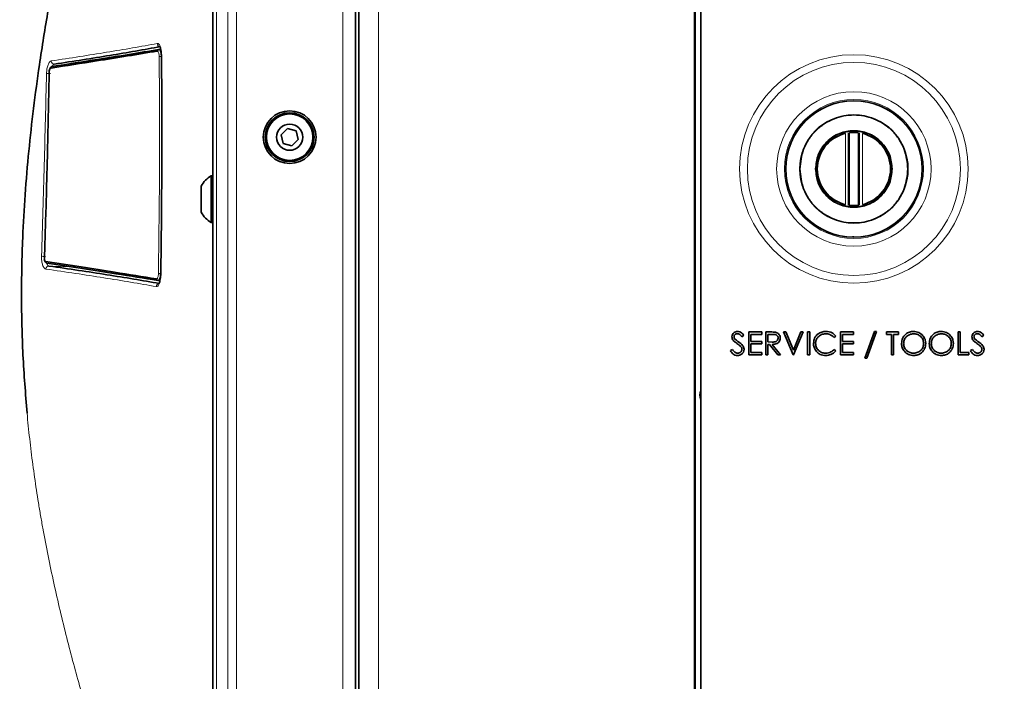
# Model space of a CAD drawing. Header units: millimetres. Extents: x 0 to 1118, y 0 to 864.
# Tile 230 of 256: x 675 to 714, y 465 to 492. Entities that reach past the tile are written whole.
import ezdxf

# ---------------------------------------------------------------- set-up
doc = ezdxf.new("R2010")
doc.units = ezdxf.units.MM
doc.layers.add('ALPHAREV', color=7, linetype='Continuous', lineweight=25)
doc.styles.add('SLDTEXTSTYLE0', font='TXT', dxfattribs={"width": 0.605})
doc.dimstyles.new('SLDDIMSTYLE1', dxfattribs={"dimtxt": 3.175, "dimasz": 4.572, "dimexe": 0, "dimexo": 0.0625, "dimgap": 0.79375, "dimtad": 0, "dimtih": 1, "dimtoh": 1, "dimdec": 1, "dimlfac": 4, "dimrnd": 1e-09, "dimzin": 4, "dimdsep": 46, "dimtxsty": 'SLDTEXTSTYLE0', "dimsah": 1, "dimcen": 0.09, "dimadec": 0, "dimazin": 1, "dimtfac": 1, "dimtofl": 0, "dimtmove": 0, "dimatfit": 3, "dimfxl": 1, "dimfrac": 2, "dimtolj": 1, "dimtzin": 12, "dimarcsym": 0})
doc.dimstyles.new('SLDDIMSTYLE3', dxfattribs={"dimtxt": 3.175, "dimasz": 4.572, "dimexe": 0, "dimexo": 0.0625, "dimgap": 0.79375, "dimtad": 0, "dimtih": 1, "dimtoh": 1, "dimdec": 0, "dimlfac": 4, "dimrnd": 1e-09, "dimzin": 12, "dimdsep": 46, "dimtxsty": 'SLDTEXTSTYLE0', "dimsah": 1, "dimcen": 0.09, "dimadec": 0, "dimazin": 3, "dimtfac": 1, "dimtofl": 0, "dimtmove": 0, "dimatfit": 3, "dimfxl": 1, "dimfrac": 2, "dimtolj": 1, "dimtzin": 12, "dimarcsym": 0})

# ---------------------------------------------------------------- blocks, each defined once
blk = doc.blocks.new('_D_14')
at = {"layer": 'ALPHAREV'}
for p, q in [((785.905, 483.074), (785.905, 401.703)), ((689.839, 418.163), (689.839, 401.703)), ((737.266, 408.176), (736.174, 408.176)), ((736.174, 408.176), (736.174, 403.303)), ((745.754, 408.176), (746.846, 408.176)), ((746.846, 408.176), (746.846, 403.303)), ((689.839, 403.303), (721.886, 403.303)), ((736.174, 403.303), (737.266, 403.303)), ((746.846, 403.303), (745.754, 403.303)), ((785.905, 403.303), (753.858, 403.303))]:
    blk.add_line(p, q, dxfattribs=at)
for points in [[(689.839, 403.303), (694.411, 402.541), (694.411, 404.065)], [(785.905, 403.303), (781.333, 404.065), (781.333, 402.541)]]:
    blk.add_solid(points, dxfattribs=at)
at = {"layer": 'ALPHAREV', "char_height": 3.175, "attachment_point": 1, "style": 'SLDTEXTSTYLE0'}
for s, insert in [('384', (727.807, 407.396)), ('15.1', (737.266, 407.396)), ('FOOT TO COG', (722.612, 401.796))]:
    blk.add_mtext(s, dxfattribs=dict(at, insert=insert))
blk = doc.blocks.new('_D_16')
at = {"color": 7, "linetype": 'Continuous', "lineweight": 0}
for p, q in [((608.499, 518.325), (607.407, 518.325)), ((607.407, 518.325), (607.407, 513.452)), ((614.562, 518.325), (615.654, 518.325)), ((615.654, 518.325), (615.654, 513.452)), ((594.676, 515.888), (591.501, 515.888)), ((591.501, 515.888), (591.501, 475.751)), ((607.407, 513.452), (608.499, 513.452)), ((615.654, 513.452), (614.562, 513.452)), ((602.285, 475.751), (589.901, 475.751)), ((591.501, 437.501), (591.501, 475.751)), ((685.726, 437.501), (589.901, 437.501))]:
    blk.add_line(p, q, dxfattribs=at)
at = {"color": 7, "linetype": 'Continuous', "lineweight": 18}
for points in [[(591.501, 475.751), (590.739, 471.179), (592.263, 471.179)], [(591.501, 437.501), (592.263, 442.073), (590.739, 442.073)]]:
    blk.add_solid(points, dxfattribs=at)
at = {"color": 7, "linetype": 'Continuous', "lineweight": 18, "char_height": 3.175, "attachment_point": 1, "style": 'SLDTEXTSTYLE0'}
for s, insert in [('153.0', (595.402, 517.545)), ('6.0', (608.499, 517.545))]:
    blk.add_mtext(s, dxfattribs=dict(at, insert=insert))

msp = doc.modelspace()

# ---------------------------------------------------------------- linework, layer by layer
at = {"color": 7, "linetype": 'Continuous', "lineweight": 35}
for p, q in [((688.3512, 525.14), (688.3512, 446.3628)), ((682.4637, 446.8764), (682.4637, 524.6264)), ((688.2137, 446.8764), (688.2137, 524.6264)), ((701.8912, 520.413), (701.8912, 450.7755)), ((702.1362, 520.163), (702.1362, 451.0255)), ((680.2818, 490.4094), (680.3694, 490.4178)), ((685.4796, 487.2267), (685.2195, 486.9766)), ((685.8263, 487.1265), (685.4796, 487.2267)), ((685.9128, 486.7762), (685.8263, 487.1265)), ((685.2195, 486.9766), (685.3061, 486.6263)), ((685.6527, 486.5261), (685.9128, 486.7762)), ((708.0971, 484.1352), (708.0971, 487.0533)), ((708.1154, 487.0559), (708.1154, 484.1326)), ((708.5119, 484.1326), (708.5119, 487.0559)), ((708.5303, 487.0533), (708.5303, 484.1352)), ((685.3061, 486.6263), (685.6527, 486.5261)), ((682.4637, 485.3139), (682.3987, 485.3139)), ((682.3987, 485.3139), (682.3987, 485.2648)), ((682.3987, 485.2648), (682.3987, 483.4389)), ((681.9937, 484.9042), (681.9937, 483.8487)), ((682.3987, 483.4389), (682.4637, 483.4389)), ((708.2625, 482.8572), (708.3137, 482.8567)), ((676.8098, 481.649), (676.8098, 481.649)), ((680.3339, 481.0884), (680.2462, 481.0968)), ((703.8717, 478.8873), (703.7965, 478.8303)), ((704.0735, 479.0203), (704.5959, 479.0203)), ((704.0735, 478.0942), (704.0735, 479.0203)), ((704.1566, 478.9253), (704.1566, 478.6404)), ((704.5959, 478.9253), (704.1566, 478.9253)), ((704.5959, 479.0203), (704.5959, 478.9253)), ((704.7621, 479.0203), (704.9474, 479.0203)), ((704.7621, 478.0942), (704.7621, 479.0203)), ((704.8452, 478.9253), (704.8452, 478.6166)), ((705.0188, 478.9253), (704.8452, 478.9253)), ((705.4744, 479.0203), (705.5635, 479.0203)), ((705.8662, 478.0942), (705.4744, 479.0203)), ((705.5635, 479.0203), (705.8722, 478.2905)), ((705.8722, 478.2905), (706.1808, 479.0203)), ((706.2699, 479.0203), (705.8781, 478.0942)), ((706.1808, 479.0203), (706.2699, 479.0203)), ((706.448, 479.0203), (706.5311, 479.0203)), ((706.448, 478.0942), (706.448, 479.0203)), ((706.5311, 479.0203), (706.5311, 478.0942)), ((707.5877, 478.8504), (707.515, 478.7947)), ((707.7777, 479.0203), (708.3, 479.0203)), ((707.7777, 478.0942), (707.7777, 479.0203)), ((707.8608, 478.9253), (707.8608, 478.6404)), ((708.3, 478.9253), (707.8608, 478.9253)), ((708.3, 479.0203), (708.3, 478.9253)), ((708.7512, 477.9637), (709.1385, 479.044)), ((709.2261, 479.044), (708.8388, 477.9637)), ((709.1385, 479.044), (709.2261, 479.044)), ((709.6297, 479.0203), (710.1165, 479.0203)), ((709.6297, 478.9253), (709.6297, 479.0203)), ((709.8316, 478.9253), (709.6297, 478.9253)), ((709.8316, 478.0942), (709.8316, 478.9253)), ((709.9147, 478.9253), (709.9147, 478.0942)), ((710.1165, 478.9253), (709.9147, 478.9253)), ((710.1165, 479.0203), (710.1165, 478.9253)), ((712.5147, 479.0203), (712.5978, 479.0203)), ((712.5147, 478.0942), (712.5147, 479.0203)), ((712.5978, 479.0203), (712.5978, 478.1892)), ((713.5476, 478.8873), (713.4725, 478.8303)), ((704.1566, 478.6404), (704.5959, 478.6404)), ((704.1566, 478.5454), (704.1566, 478.1892)), ((704.5959, 478.5454), (704.1566, 478.5454)), ((704.5959, 478.6404), (704.5959, 478.5454)), ((704.8452, 478.6166), (705.0147, 478.6153)), ((704.8452, 478.5216), (704.8452, 478.0942)), ((704.9127, 478.5216), (704.8452, 478.5216)), ((705.2529, 478.0942), (704.9127, 478.5216)), ((705.0155, 478.5216), (705.3557, 478.0942)), ((707.8608, 478.6404), (708.3, 478.6404)), ((707.8608, 478.5454), (707.8608, 478.1892)), ((708.3, 478.5454), (707.8608, 478.5454)), ((708.3, 478.6404), (708.3, 478.5454)), ((703.3374, 478.2729), (703.4157, 478.3198)), ((704.5959, 478.0942), (704.0735, 478.0942)), ((704.1566, 478.1892), (704.5959, 478.1892)), ((704.5959, 478.1892), (704.5959, 478.0942)), ((704.8452, 478.0942), (704.7621, 478.0942)), ((705.3557, 478.0942), (705.2529, 478.0942)), ((705.8781, 478.0942), (705.8662, 478.0942)), ((706.5311, 478.0942), (706.448, 478.0942)), ((707.515, 478.3198), (707.5877, 478.2647)), ((708.3, 478.0942), (707.7777, 478.0942)), ((707.8608, 478.1892), (708.3, 478.1892)), ((708.3, 478.1892), (708.3, 478.0942)), ((708.8388, 477.9637), (708.7512, 477.9637)), ((709.9147, 478.0942), (709.8316, 478.0942)), ((712.954, 478.0942), (712.5147, 478.0942)), ((712.5978, 478.1892), (712.954, 478.1892)), ((712.954, 478.1892), (712.954, 478.0942)), ((713.0134, 478.2729), (713.0916, 478.3198))]:
    msp.add_line(p, q, dxfattribs=at)
at = {"color": 7, "linetype": 'Continuous', "lineweight": 18}
for p, q in [((689.1512, 525.14), (689.1512, 446.3628)), ((682.6101, 446.8764), (682.6101, 524.6264)), ((683.0672, 446.8764), (683.0672, 524.6264)), ((683.4208, 446.8764), (683.4208, 524.6264)), ((687.7137, 446.8764), (687.7137, 524.6264)), ((701.9337, 520.6147), (701.9337, 450.5738)), ((707.9721, 487.0291), (707.9721, 484.1593)), ((708.1404, 487.059), (708.1404, 484.1295)), ((708.4869, 484.1295), (708.4869, 487.059)), ((708.6553, 484.1593), (708.6553, 487.0291)), ((676.7977, 481.6501), (675.861, 481.6797))]:
    msp.add_line(p, q, dxfattribs=at)
at = {"color": 7, "linetype": 'Continuous', "lineweight": 18, "flags": 128}
for points in [[(676.7856, 489.7969), (676.8012, 489.8261), (676.8281, 489.8456), (676.8281, 489.8456), (676.8281, 489.8456)], [(675.7499, 481.8594), (675.7554, 481.8326), (675.7896, 481.7461), (675.8313, 481.6933), (675.861, 481.6797), (675.861, 481.6797), (675.861, 481.6797)]]:
    msp.add_lwpolyline(points, dxfattribs=at)
at = {"color": 7, "linetype": 'Continuous', "lineweight": 35, "flags": 128}
msp.add_lwpolyline([(675.6744, 482.0106), (675.6759, 482.0099), (675.6795, 482.0091)], dxfattribs=at)
at = {"color": 7, "linetype": 'Continuous', "lineweight": 18}
for radius in [4.6085, 4.296, 3.1138, 2.8013, 2.7406, 2.1943, 1.5186]:
    msp.add_circle((708.3137, 485.5942), radius, dxfattribs=at)
at = {"color": 7, "linetype": 'Continuous', "lineweight": 35}
for centre, radius in [((708.3137, 485.5942), 2.75), ((685.5662, 486.8764), 1.0625), ((685.5662, 486.8764), 0.9837), ((685.5662, 486.8764), 0.9375), ((685.5662, 486.8764), 0.5278)]:
    msp.add_circle(centre, radius, dxfattribs=at)
at = {"color": 7, "linetype": 'Continuous', "lineweight": 18}
for centre, radius, start, end in [((680.2888, 490.3499), 0.06, 96.74798, 181.79823), ((676.8302, 489.9166), 0.1149, 292.59876, 330.64312), ((680.3673, 489.5198), 0.6075, 88.59711, 95.8388), ((676.0029, 489.6668), 0.0589, 97.2259, 181.05421), ((675.7882, 481.8585), 0.0589, 176.00705, 262.45358), ((676.7888, 481.5926), 0.1147, 22.05625, 80.31984), ((680.2534, 481.1563), 0.0599, 177.63605, 263.16392), ((680.3408, 482.0172), 0.6385, 263.99694, 270.87214)]:
    msp.add_arc(centre, radius, start, end, dxfattribs=at)
at = {"color": 7, "linetype": 'Continuous', "lineweight": 35}
for centre, radius, start, end in [((708.3137, 485.5942), 1.475, 103.39038, 256.60962), ((708.3137, 485.5942), 1.475, 83.25513, 96.74487), ((708.3137, 485.5942), 1.475, 283.39038, 76.60962), ((682.9374, 484.3764), 1.0813, 119.88215, 150.7838), ((708.3137, 485.5942), 1.475, 263.25513, 276.74487), ((682.9374, 484.3764), 1.0812, 209.2162, 240.11785), ((702.6337, 476.4767), 0.5275, 160.58367, 199.41633)]:
    msp.add_arc(centre, radius, start, end, dxfattribs=at)
for points, knots in [([(674.9772, 475.7514), (674.9154, 476.5321), (674.7919, 478.0913), (674.7405, 480.4578), (674.7824, 482.6151), (674.8923, 484.5699), (675.0401, 486.3099), (675.2348, 488.0556), (675.4926, 489.9557), (675.8234, 492.0177), (676.2288, 494.2243), (676.6659, 496.3811), (677.1274, 498.5074), (677.6094, 500.6253), (678.0889, 502.6683), (678.5581, 504.6383), (679.0114, 506.5357), (679.4578, 508.4184), (679.8898, 510.2723), (680.3044, 512.098), (680.6969, 513.8906), (681.1589, 516.0949), (681.6684, 518.7305), (682.1441, 521.4643), (682.3727, 523.1651), (682.4637, 523.8414)], [0, 0, 0, 0, 0.0436165, 0.0871075, 0.1307947, 0.1628988, 0.1956719, 0.2280577, 0.2613265, 0.3039144, 0.347076, 0.390781, 0.4325875, 0.476061, 0.5213759, 0.5606585, 0.6014504, 0.6438405, 0.6838661, 0.7243857, 0.766435, 0.8057454, 0.8759955, 0.950687, 1, 1, 1, 1]), ([(680.2288, 490.348), (679.8337, 490.2831), (679.0436, 490.1535), (677.6351, 489.9278), (676.5623, 489.7615), (675.944, 489.6657)], [0, 0, 0, 0, 0.29764577, 0.59517558, 1, 1, 1, 1]), ([(675.9955, 489.7252), (676.614, 489.8213), (677.6872, 489.9881), (679.0961, 490.2143), (679.8865, 490.3444), (680.2818, 490.4094)], [0, 0, 0, 0, 0.4048368, 0.7023665, 1, 1, 1, 1]), ([(680.3528, 490.5271), (679.7006, 490.4084), (679.0217, 490.2902), (677.5996, 490.0553), (676.856, 489.9386), (676.0778, 489.8228)], [0, 0, 0, 0, 0.5, 0.5, 1, 1, 1, 1]), ([(676.8281, 489.8456), (677.6138, 489.9672), (678.7953, 490.1502), (679.9766, 490.3426), (680.3723, 490.407)], [0, 0, 0, 0, 0.6650284, 1, 1, 1, 1]), ([(680.3264, 490.5354), (680.3273, 490.5346), (680.3294, 490.5329), (680.3535, 490.4865), (680.3754, 490.4032), (680.3902, 490.3012), (680.3909, 490.2299), (680.3912, 490.2026)], [0, 0, 0, 0, 0.1648431, 0.3683356, 0.5963042, 0.8459038, 1, 1, 1, 1]), ([(676.8445, 489.8033), (676.8486, 489.8159), (676.8574, 489.8428), (676.87, 489.8593), (676.8682, 489.8577), (676.8677, 489.8572)], [0, 0, 0, 0, 0.3880626, 0.8268113, 1, 1, 1, 1]), ([(680.3987, 490.2051), (680.4114, 488.7218), (680.4154, 487.2373), (680.4048, 484.266), (680.3902, 482.7816), (680.3664, 481.2983)], [0, 0, 0, 0, 0.5, 0.5, 1, 1, 1, 1]), ([(675.8702, 489.4687), (675.8537, 488.6437), (675.8208, 486.992), (675.7581, 484.5025), (675.7058, 482.8425), (675.6795, 482.0091)], [0, 0, 0, 0, 0.3320209, 0.6646279, 1, 1, 1, 1]), ([(675.9925, 489.7248), (675.9924, 489.7248), (675.979, 489.7261), (675.9535, 489.7108), (675.9213, 489.6826), (675.8925, 489.6312), (675.8722, 489.5556), (675.864, 489.4881), (675.8658, 489.4563), (675.8661, 489.4521)], [0, 0, 0, 0, 0.0003425, 0.1360368, 0.2748268, 0.4693932, 0.736792, 0.9646582, 1, 1, 1, 1]), ([(706.1349, 485.5942), (706.164, 485.8683), (706.2088, 486.2899), (706.4805, 486.7973), (706.7617, 487.1458), (707.1107, 487.4288), (707.618, 487.692), (708.3137, 487.8256), (709.0094, 487.692), (709.5166, 487.4288), (709.8657, 487.1458), (710.1468, 486.7973), (710.4185, 486.2899), (710.4633, 485.8683), (710.4924, 485.5942)], [0, 0, 0, 0, 0.1197284, 0.1841803, 0.25, 0.3158197, 0.3802716, 0.5, 0.6197284, 0.6841803, 0.75, 0.8158197, 0.8802716, 1, 1, 1, 1]), ([(709.8573, 485.5942), (709.8367, 485.7884), (709.805, 486.0871), (709.6125, 486.4466), (709.4133, 486.6936), (709.166, 486.8941), (708.8066, 487.0805), (708.3137, 487.1752), (707.8208, 487.0805), (707.4614, 486.8941), (707.2141, 486.6936), (707.0149, 486.4466), (706.8224, 486.0871), (706.7906, 485.7884), (706.77, 485.5942)], [0, 0, 0, 0, 0.1197284, 0.1841803, 0.25, 0.3158197, 0.3802716, 0.5, 0.6197284, 0.6841803, 0.75, 0.8158197, 0.8802716, 1, 1, 1, 1]), ([(710.4924, 485.5942), (710.4633, 485.3202), (710.4185, 484.8986), (710.1468, 484.3912), (709.8657, 484.0426), (709.5166, 483.7596), (709.0094, 483.4965), (708.3137, 483.3629), (707.618, 483.4965), (707.1107, 483.7596), (706.7617, 484.0426), (706.4805, 484.3912), (706.2088, 484.8986), (706.164, 485.3202), (706.1349, 485.5942)], [0, 0, 0, 0, 0.1197284, 0.1841803, 0.25, 0.3158197, 0.3802716, 0.5, 0.6197284, 0.6841803, 0.75, 0.8158197, 0.8802716, 1, 1, 1, 1]), ([(706.77, 485.5942), (706.7906, 485.4001), (706.8224, 485.1014), (707.0149, 484.7419), (707.2141, 484.4949), (707.4614, 484.2944), (707.8208, 484.108), (708.3137, 484.0133), (708.8066, 484.108), (709.166, 484.2944), (709.4133, 484.4949), (709.6125, 484.7419), (709.805, 485.1014), (709.8367, 485.4001), (709.8573, 485.5942)], [0, 0, 0, 0, 0.1197284, 0.1841803, 0.25, 0.3158197, 0.3802716, 0.5, 0.6197284, 0.6841803, 0.75, 0.8158197, 0.8802716, 1, 1, 1, 1]), ([(708.1404, 484.1295), (708.1376, 484.1298), (708.1319, 484.1305), (708.1244, 484.1314), (708.1188, 484.1322), (708.1159, 484.1326), (708.1156, 484.1326), (708.1154, 484.1326)], [0, 0, 0, 0, 0.2191554, 0.4383257, 0.6569716, 0.8740063, 1, 1, 1, 1]), ([(708.5119, 484.1326), (708.5116, 484.1326), (708.5109, 484.1325), (708.5066, 484.1319), (708.5002, 484.1311), (708.4932, 484.1302), (708.4887, 484.1297), (708.4869, 484.1295)], [0, 0, 0, 0, 0.2148798, 0.4297249, 0.6455434, 0.8631693, 1, 1, 1, 1]), ([(675.6755, 482.0106), (675.675, 482.001), (675.6731, 481.9679), (675.6819, 481.91), (675.7013, 481.8554), (675.7312, 481.82), (675.7584, 481.8021), (675.7744, 481.8019), (675.7775, 481.8019)], [0, 0, 0, 0, 0.1008388, 0.3489991, 0.6189801, 0.8054142, 0.9623294, 1, 1, 1, 1]), ([(675.7294, 481.8626), (676.2104, 481.789), (677.1722, 481.6417), (678.6702, 481.406), (679.6384, 481.2489), (680.1935, 481.1588)], [0, 0, 0, 0, 0.29917352, 0.5981929, 1, 1, 1, 1]), ([(680.2462, 481.0968), (679.691, 481.187), (678.7224, 481.3442), (677.2238, 481.5796), (676.2617, 481.7266), (675.7805, 481.8001)], [0, 0, 0, 0, 0.401792, 0.7008158, 1, 1, 1, 1]), ([(675.861, 481.6797), (676.6772, 481.5642), (677.4532, 481.4477), (678.9334, 481.2129), (679.6366, 481.0946), (680.3108, 480.9758)], [0, 0, 0, 0, 0.5, 0.5, 1, 1, 1, 1]), ([(680.3595, 481.3007), (680.3595, 481.2947), (680.3588, 481.2442), (680.3504, 481.15), (680.3255, 481.0416), (680.3009, 480.9796), (680.2815, 480.9644), (680.2867, 480.9667), (680.2868, 480.9667)], [0, 0, 0, 0, 0.0342405, 0.2861276, 0.5436488, 0.7928637, 0.9974957, 1, 1, 1, 1]), ([(703.3968, 478.8279), (703.4008, 478.8608), (703.409, 478.9264), (703.4719, 478.9981), (703.5477, 479.0375), (703.5992, 479.0418), (703.6249, 479.044)], [0, 0, 0, 0, 0.2794749, 0.5588027, 0.7793576, 1, 1, 1, 1]), ([(703.4485, 478.6869), (703.4322, 478.7109), (703.403, 478.7538), (703.3987, 478.8053), (703.3968, 478.8279)], [0, 0, 0, 0, 0.5598216, 1, 1, 1, 1]), ([(703.6157, 478.9491), (703.5969, 478.9476), (703.5593, 478.9447), (703.514, 478.916), (703.4845, 478.8762), (703.4814, 478.8466), (703.4799, 478.8318)], [0, 0, 0, 0, 0.280299, 0.5598317, 0.7798996, 1, 1, 1, 1]), ([(703.4799, 478.8318), (703.481, 478.8189), (703.4833, 478.7931), (703.5031, 478.7504), (703.5266, 478.7267), (703.5409, 478.7122)], [0, 0, 0, 0, 0.2798189, 0.5598067, 1, 1, 1, 1]), ([(703.7965, 478.8303), (703.7704, 478.864), (703.7341, 478.911), (703.6653, 478.9452), (703.6322, 478.9478), (703.6157, 478.9491)], [0, 0, 0, 0, 0.5598466, 0.7798669, 1, 1, 1, 1]), ([(703.6249, 479.044), (703.6535, 479.0413), (703.7105, 479.0358), (703.7999, 478.9813), (703.8444, 478.923), (703.8717, 478.8873)], [0, 0, 0, 0, 0.2798031, 0.5594901, 1, 1, 1, 1]), ([(704.9474, 479.0203), (704.9868, 479.0204), (705.057, 479.0206), (705.1266, 479.0116), (705.1572, 479.0077)], [0, 0, 0, 0, 0.56023967, 1, 1, 1, 1]), ([(705.0147, 478.6153), (705.0717, 478.6154), (705.143, 478.6154), (705.213, 478.661), (705.25, 478.7034), (705.2564, 478.7451), (705.2607, 478.7728)], [0, 0, 0, 0, 0.4998784, 0.6255508, 0.7511979, 1, 1, 1, 1]), ([(705.3438, 478.7726), (705.3414, 478.7433), (705.3366, 478.6848), (705.2907, 478.607), (705.1865, 478.529), (705.086, 478.5247), (705.0155, 478.5216)], [0, 0, 0, 0, 0.18711495, 0.37396736, 0.56089761, 1, 1, 1, 1]), ([(705.2607, 478.7728), (705.2597, 478.7864), (705.2576, 478.8135), (705.2397, 478.8507), (705.2132, 478.8818), (705.1447, 478.9272), (705.0747, 478.9262), (705.0188, 478.9253)], [0, 0, 0, 0, 0.1253086, 0.2506326, 0.3759615, 0.5013367, 1, 1, 1, 1]), ([(705.1572, 479.0077), (705.1863, 478.9981), (705.2444, 478.9788), (705.3055, 478.9163), (705.3393, 478.8445), (705.3423, 478.7966), (705.3438, 478.7726)], [0, 0, 0, 0, 0.27985288, 0.55949174, 0.77959975, 1, 1, 1, 1]), ([(706.6854, 478.5626), (706.6938, 478.6352), (706.7106, 478.7805), (706.8478, 478.9394), (707.0127, 479.0314), (707.1266, 479.0398), (707.1837, 479.044)], [0, 0, 0, 0, 0.27950548, 0.55909465, 0.77938143, 1, 1, 1, 1]), ([(707.1785, 478.9491), (707.1193, 478.9423), (707.0011, 478.9288), (706.8634, 478.8281), (706.7811, 478.6961), (706.7727, 478.6029), (706.7685, 478.5563)], [0, 0, 0, 0, 0.2798641, 0.5594959, 0.7796657, 1, 1, 1, 1]), ([(707.515, 478.7947), (707.4614, 478.8446), (707.3654, 478.934), (707.2357, 478.9445), (707.1785, 478.9491)], [0, 0, 0, 0, 0.5583875, 1, 1, 1, 1]), ([(707.1837, 479.044), (707.2727, 479.0343), (707.4317, 479.0169), (707.54, 478.9013), (707.5877, 478.8504)], [0, 0, 0, 0, 0.55951064, 1, 1, 1, 1]), ([(710.2352, 478.5532), (710.2438, 478.6246), (710.2609, 478.7675), (710.3878, 478.9301), (710.5476, 479.0272), (710.6599, 479.0384), (710.7161, 479.044)], [0, 0, 0, 0, 0.2797387, 0.5593295, 0.779683, 1, 1, 1, 1]), ([(710.7201, 478.9491), (710.6617, 478.9415), (710.5447, 478.9265), (710.411, 478.8232), (710.3309, 478.692), (710.3225, 478.5997), (710.3183, 478.5536)], [0, 0, 0, 0, 0.2796348, 0.5593474, 0.7796305, 1, 1, 1, 1]), ([(710.7161, 479.044), (710.7886, 479.0364), (710.9336, 479.0211), (711.0964, 478.8901), (711.1944, 478.7284), (711.204, 478.6146), (711.2088, 478.5576)], [0, 0, 0, 0, 0.279729, 0.5593322, 0.7795815, 1, 1, 1, 1]), ([(711.1257, 478.5578), (711.1186, 478.6166), (711.1043, 478.7342), (710.9916, 478.8616), (710.8583, 478.9357), (710.7662, 478.9446), (710.7201, 478.9491)], [0, 0, 0, 0, 0.2794636, 0.5588542, 0.7794754, 1, 1, 1, 1]), ([(711.3512, 478.5532), (711.3598, 478.6246), (711.3769, 478.7675), (711.5038, 478.9301), (711.6636, 479.0272), (711.7759, 479.0384), (711.8321, 479.044)], [0, 0, 0, 0, 0.2797387, 0.5593295, 0.779683, 1, 1, 1, 1]), ([(711.8361, 478.9491), (711.7777, 478.9415), (711.6607, 478.9265), (711.527, 478.8232), (711.4469, 478.692), (711.4385, 478.5997), (711.4343, 478.5536)], [0, 0, 0, 0, 0.2796348, 0.5593474, 0.7796305, 1, 1, 1, 1]), ([(711.8321, 479.044), (711.9046, 479.0364), (712.0496, 479.0211), (712.2124, 478.8901), (712.3104, 478.7284), (712.32, 478.6146), (712.3248, 478.5576)], [0, 0, 0, 0, 0.279729, 0.5593322, 0.7795815, 1, 1, 1, 1]), ([(712.2417, 478.5578), (712.2346, 478.6166), (712.2203, 478.7342), (712.1076, 478.8616), (711.9743, 478.9357), (711.8822, 478.9446), (711.8361, 478.9491)], [0, 0, 0, 0, 0.2794636, 0.5588542, 0.7794754, 1, 1, 1, 1]), ([(713.0727, 478.8279), (713.0768, 478.8608), (713.0849, 478.9264), (713.1479, 478.9981), (713.2236, 479.0375), (713.2751, 479.0418), (713.3009, 479.044)], [0, 0, 0, 0, 0.2794749, 0.5588027, 0.7793576, 1, 1, 1, 1]), ([(713.1245, 478.6869), (713.1081, 478.7109), (713.0789, 478.7538), (713.0746, 478.8053), (713.0727, 478.8279)], [0, 0, 0, 0, 0.5598216, 1, 1, 1, 1]), ([(713.2916, 478.9491), (713.2728, 478.9476), (713.2353, 478.9447), (713.1899, 478.916), (713.1604, 478.8762), (713.1574, 478.8466), (713.1558, 478.8318)], [0, 0, 0, 0, 0.280299, 0.5598317, 0.7798996, 1, 1, 1, 1]), ([(713.1558, 478.8318), (713.157, 478.8189), (713.1592, 478.7931), (713.1791, 478.7504), (713.2025, 478.7267), (713.2169, 478.7122)], [0, 0, 0, 0, 0.2798189, 0.5598067, 1, 1, 1, 1]), ([(713.4725, 478.8303), (713.4464, 478.864), (713.41, 478.911), (713.3413, 478.9452), (713.3082, 478.9478), (713.2916, 478.9491)], [0, 0, 0, 0, 0.55984659, 0.77986688, 1, 1, 1, 1]), ([(713.3009, 479.044), (713.3294, 479.0413), (713.3865, 479.0358), (713.4758, 478.9813), (713.5204, 478.923), (713.5476, 478.8873)], [0, 0, 0, 0, 0.2798031, 0.5594901, 1, 1, 1, 1]), ([(703.6003, 478.561), (703.5701, 478.5823), (703.5161, 478.6203), (703.4692, 478.6666), (703.4485, 478.6869)], [0, 0, 0, 0, 0.560415, 1, 1, 1, 1]), ([(703.5409, 478.7122), (703.5638, 478.6944), (703.6046, 478.6628), (703.6468, 478.633), (703.6654, 478.62)], [0, 0, 0, 0, 0.5599058, 1, 1, 1, 1]), ([(703.7672, 478.4133), (703.7387, 478.4438), (703.6877, 478.4984), (703.627, 478.5418), (703.6003, 478.561)], [0, 0, 0, 0, 0.55951013, 1, 1, 1, 1]), ([(703.6654, 478.62), (703.7234, 478.577), (703.8043, 478.5171), (703.8732, 478.4056), (703.8801, 478.3493), (703.8835, 478.3211)], [0, 0, 0, 0, 0.5601366, 0.78026924, 1, 1, 1, 1]), ([(703.8004, 478.3224), (703.7981, 478.3409), (703.794, 478.3738), (703.7754, 478.4012), (703.7672, 478.4133)], [0, 0, 0, 0, 0.5590236, 1, 1, 1, 1]), ([(706.8028, 478.2324), (706.7645, 478.2885), (706.6959, 478.3888), (706.6886, 478.5095), (706.6854, 478.5626)], [0, 0, 0, 0, 0.5590202, 1, 1, 1, 1]), ([(706.7685, 478.5563), (706.7756, 478.4964), (706.7896, 478.3766), (706.9057, 478.2475), (707.0433, 478.1753), (707.1372, 478.1688), (707.1842, 478.1655)], [0, 0, 0, 0, 0.2794307, 0.5589284, 0.7792866, 1, 1, 1, 1]), ([(710.7235, 478.0705), (710.6517, 478.0784), (710.5082, 478.0943), (710.3488, 478.2254), (710.2501, 478.3842), (710.2402, 478.4968), (710.2352, 478.5532)], [0, 0, 0, 0, 0.2796699, 0.5593725, 0.7796337, 1, 1, 1, 1]), ([(710.3183, 478.5536), (710.3254, 478.4952), (710.3395, 478.3784), (710.4516, 478.2526), (710.5827, 478.1766), (710.6743, 478.1692), (710.7201, 478.1655)], [0, 0, 0, 0, 0.2794063, 0.559071, 0.7794588, 1, 1, 1, 1]), ([(710.7201, 478.1655), (710.7789, 478.1722), (710.8964, 478.1858), (711.0326, 478.2872), (711.1129, 478.419), (711.1214, 478.5115), (711.1257, 478.5578)], [0, 0, 0, 0, 0.2798163, 0.5593513, 0.7796339, 1, 1, 1, 1]), ([(711.2088, 478.5576), (711.2006, 478.4858), (711.1843, 478.3421), (711.0524, 478.1828), (710.8928, 478.085), (710.7799, 478.0754), (710.7235, 478.0705)], [0, 0, 0, 0, 0.2796262, 0.5593459, 0.7795817, 1, 1, 1, 1]), ([(711.8395, 478.0705), (711.7677, 478.0784), (711.6242, 478.0943), (711.4648, 478.2254), (711.3661, 478.3842), (711.3562, 478.4968), (711.3512, 478.5532)], [0, 0, 0, 0, 0.2796699, 0.5593725, 0.7796337, 1, 1, 1, 1]), ([(711.4343, 478.5536), (711.4414, 478.4952), (711.4555, 478.3784), (711.5676, 478.2526), (711.6987, 478.1766), (711.7903, 478.1692), (711.8361, 478.1655)], [0, 0, 0, 0, 0.2794063, 0.559071, 0.7794588, 1, 1, 1, 1]), ([(711.8361, 478.1655), (711.8949, 478.1722), (712.0124, 478.1858), (712.1486, 478.2872), (712.2289, 478.419), (712.2374, 478.5115), (712.2417, 478.5578)], [0, 0, 0, 0, 0.2798163, 0.5593513, 0.7796339, 1, 1, 1, 1]), ([(712.3248, 478.5576), (712.3166, 478.4858), (712.3003, 478.3421), (712.1684, 478.1828), (712.0088, 478.085), (711.8959, 478.0754), (711.8395, 478.0705)], [0, 0, 0, 0, 0.2796262, 0.5593459, 0.7795817, 1, 1, 1, 1]), ([(713.2762, 478.561), (713.246, 478.5823), (713.1921, 478.6203), (713.1451, 478.6666), (713.1245, 478.6869)], [0, 0, 0, 0, 0.560415, 1, 1, 1, 1]), ([(713.2169, 478.7122), (713.2397, 478.6944), (713.2805, 478.6628), (713.3227, 478.633), (713.3413, 478.62)], [0, 0, 0, 0, 0.5599058, 1, 1, 1, 1]), ([(713.4432, 478.4133), (713.4146, 478.4438), (713.3636, 478.4984), (713.303, 478.5418), (713.2762, 478.561)], [0, 0, 0, 0, 0.5595101, 1, 1, 1, 1]), ([(713.3413, 478.62), (713.3994, 478.577), (713.4802, 478.5171), (713.5491, 478.4056), (713.556, 478.3493), (713.5595, 478.3211)], [0, 0, 0, 0, 0.5601366, 0.7802692, 1, 1, 1, 1]), ([(713.4764, 478.3224), (713.4741, 478.3409), (713.47, 478.3738), (713.4514, 478.4012), (713.4432, 478.4133)], [0, 0, 0, 0, 0.5590236, 1, 1, 1, 1]), ([(703.619, 478.0705), (703.5847, 478.0739), (703.5162, 478.0808), (703.4107, 478.1506), (703.3652, 478.2265), (703.3374, 478.2729)], [0, 0, 0, 0, 0.2798799, 0.5597027, 1, 1, 1, 1]), ([(703.4157, 478.3198), (703.4432, 478.2775), (703.4816, 478.2186), (703.56, 478.1716), (703.5994, 478.1675), (703.619, 478.1655)], [0, 0, 0, 0, 0.5593206, 0.7797817, 1, 1, 1, 1]), ([(703.619, 478.1655), (703.6439, 478.1681), (703.6935, 478.1732), (703.7545, 478.2104), (703.7931, 478.2638), (703.798, 478.3029), (703.8004, 478.3224)], [0, 0, 0, 0, 0.2801649, 0.5600177, 0.7800885, 1, 1, 1, 1]), ([(703.8835, 478.3211), (703.8783, 478.2833), (703.8679, 478.2074), (703.7939, 478.1267), (703.7084, 478.0777), (703.6488, 478.0729), (703.619, 478.0705)], [0, 0, 0, 0, 0.2791586, 0.5590722, 0.7794319, 1, 1, 1, 1]), ([(707.1848, 478.0705), (707.1029, 478.0774), (706.9566, 478.0898), (706.8498, 478.1889), (706.8028, 478.2324)], [0, 0, 0, 0, 0.5598036, 1, 1, 1, 1]), ([(707.1842, 478.1655), (707.2558, 478.1742), (707.384, 478.1899), (707.4749, 478.28), (707.515, 478.3198)], [0, 0, 0, 0, 0.5587722, 1, 1, 1, 1]), ([(707.5877, 478.2647), (707.5591, 478.2321), (707.502, 478.1667), (707.3647, 478.088), (707.253, 478.0771), (707.1848, 478.0705)], [0, 0, 0, 0, 0.2803918, 0.5607979, 1, 1, 1, 1]), ([(713.295, 478.0705), (713.2607, 478.0739), (713.1922, 478.0808), (713.0866, 478.1506), (713.0412, 478.2265), (713.0134, 478.2729)], [0, 0, 0, 0, 0.2798799, 0.5597027, 1, 1, 1, 1]), ([(713.0916, 478.3198), (713.1192, 478.2775), (713.1575, 478.2186), (713.236, 478.1716), (713.2753, 478.1675), (713.295, 478.1655)], [0, 0, 0, 0, 0.5593206, 0.7797817, 1, 1, 1, 1]), ([(713.295, 478.1655), (713.3198, 478.1681), (713.3695, 478.1732), (713.4304, 478.2104), (713.469, 478.2638), (713.4739, 478.3029), (713.4764, 478.3224)], [0, 0, 0, 0, 0.2801649, 0.5600177, 0.7800885, 1, 1, 1, 1]), ([(713.5595, 478.3211), (713.5543, 478.2833), (713.5438, 478.2074), (713.4699, 478.1267), (713.3844, 478.0777), (713.3248, 478.0729), (713.295, 478.0705)], [0, 0, 0, 0, 0.27915859, 0.55907216, 0.77943187, 1, 1, 1, 1])]:
    msp.add_open_spline(points, degree=3, knots=knots, dxfattribs=at)
at = {"color": 7, "linetype": 'Continuous', "lineweight": 18}
for points, knots in [([(675.9555, 489.953), (676.7332, 490.0679), (677.4763, 490.1838), (678.8975, 490.4174), (679.5759, 490.535), (680.2277, 490.6532)], [0, 0, 0, 0, 0.5, 0.5, 1, 1, 1, 1]), ([(680.2277, 490.6532), (680.2488, 490.657), (680.2695, 490.6503), (680.2995, 490.623), (680.3092, 490.6111), (680.3276, 490.5818), (680.3364, 490.5641), (680.3606, 490.504), (680.3742, 490.4528), (680.3882, 490.3657), (680.3919, 490.3344), (680.397, 490.271), (680.3984, 490.2384), (680.3987, 490.2051)], [0, 0, 0, 0, 0.25, 0.25, 0.375, 0.375, 0.5, 0.5, 0.75, 0.75, 0.875, 0.875, 1, 1, 1, 1]), ([(680.3528, 490.5271), (680.3209, 490.5259), (680.2884, 490.539), (680.2418, 490.586), (680.2279, 490.6196), (680.2277, 490.6532)], [0, 0, 0, 0, 0.5, 0.5, 1, 1, 1, 1]), ([(680.3055, 490.1241), (680.3045, 490.1508), (680.3023, 490.2041), (680.2887, 490.2731), (680.2691, 490.3232), (680.2479, 490.3473), (680.2342, 490.3478), (680.2288, 490.348)], [0, 0, 0, 0, 0.2167434, 0.4335229, 0.649387, 0.8641423, 1, 1, 1, 1]), ([(680.2818, 490.4094), (680.2883, 490.4092), (680.3054, 490.4086), (680.3322, 490.3782), (680.3576, 490.3149), (680.3762, 490.2279), (680.3802, 490.1607), (680.3822, 490.1271)], [0, 0, 0, 0, 0.13595213, 0.35086447, 0.5667989, 0.78349394, 1, 1, 1, 1]), ([(675.7636, 489.4469), (675.7643, 489.4785), (675.7662, 489.5098), (675.7722, 489.5716), (675.7763, 489.6025), (675.7867, 489.6618), (675.7928, 489.6901), (675.8071, 489.7441), (675.8152, 489.7699), (675.8329, 489.8168), (675.8425, 489.838), (675.863, 489.8759), (675.8739, 489.8925), (675.9075, 489.9333), (675.9316, 489.9494), (675.9555, 489.953)], [0, 0, 0, 0, 0.125, 0.125, 0.25, 0.25, 0.375, 0.375, 0.5, 0.5, 0.625, 0.625, 0.75, 0.75, 1, 1, 1, 1]), ([(676.0778, 489.8228), (676.0461, 489.8216), (676.0138, 489.8353), (675.968, 489.8841), (675.9549, 489.9187), (675.9555, 489.953)], [0, 0, 0, 0, 0.5, 0.5, 1, 1, 1, 1]), ([(680.274, 481.3822), (680.2904, 482.6278), (680.3178, 484.7071), (680.3223, 487.6235), (680.3111, 489.2906), (680.3055, 490.1241)], [0, 0, 0, 0, 0.4275524, 0.7137737, 1, 1, 1, 1]), ([(675.944, 489.6657), (675.936, 489.6624), (675.9201, 489.6559), (675.8985, 489.6207), (675.8817, 489.5712), (675.8723, 489.5176), (675.8708, 489.4827), (675.8702, 489.4687)], [0, 0, 0, 0, 0.21410386, 0.4282468, 0.6420032, 0.85663064, 1, 1, 1, 1]), ([(676.0778, 489.8228), (676.0778, 489.8228), (676.0643, 489.8206), (676.0362, 489.8021), (675.9988, 489.7468), (675.9804, 489.6921), (675.9731, 489.6702)], [0, 0, 0, 0, 0.000047, 0.3750525, 0.7496373, 1, 1, 1, 1]), ([(676.8573, 489.8075), (676.8595, 489.8163), (676.8644, 489.8361), (676.8721, 489.847), (676.8764, 489.8531)], [0, 0, 0, 0, 0.4436197, 1, 1, 1, 1]), ([(675.5609, 482.0744), (675.6006, 483.3019), (675.637, 484.5312), (675.704, 486.9898), (675.7345, 488.2192), (675.7636, 489.4469)], [0, 0, 0, 0, 0.5, 0.5, 1, 1, 1, 1]), ([(675.9279, 489.4467), (675.8976, 489.4481), (675.8622, 489.449), (675.8013, 489.4491), (675.7762, 489.4483), (675.7636, 489.4469)], [0, 0, 0, 0, 0.5, 0.5, 1, 1, 1, 1]), ([(675.7397, 481.5556), (675.7142, 481.5592), (675.6891, 481.5759), (675.6439, 481.6318), (675.6233, 481.6716), (675.5985, 481.7436), (675.5911, 481.7701), (675.5787, 481.8255), (675.5736, 481.8545), (675.5658, 481.9153), (675.563, 481.9469), (675.5601, 482.0102), (675.5599, 482.0422), (675.5609, 482.0744)], [0, 0, 0, 0, 0.25, 0.25, 0.5, 0.5, 0.625, 0.625, 0.75, 0.75, 0.875, 0.875, 1, 1, 1, 1]), ([(675.5609, 482.0744), (675.5739, 482.0724), (675.599, 482.0702), (675.6594, 482.0669), (675.6945, 482.0658), (675.7244, 482.0656)], [0, 0, 0, 0, 0.5, 0.5, 1, 1, 1, 1]), ([(675.6795, 482.0091), (675.6796, 481.9935), (675.6797, 481.9624), (675.6877, 481.9197), (675.7004, 481.8863), (675.7152, 481.8672), (675.7253, 481.8639), (675.7294, 481.8626)], [0, 0, 0, 0, 0.2143334, 0.4286829, 0.6423445, 0.8553771, 1, 1, 1, 1]), ([(675.7397, 481.5556), (675.7406, 481.5888), (675.7543, 481.6218), (675.7994, 481.6679), (675.8305, 481.6808), (675.861, 481.6797)], [0, 0, 0, 0, 0.5, 0.5, 1, 1, 1, 1]), ([(680.1861, 480.8507), (679.5124, 480.9695), (678.8098, 481.0878), (677.3307, 481.323), (676.5553, 481.4397), (675.7397, 481.5556)], [0, 0, 0, 0, 0.5, 0.5, 1, 1, 1, 1]), ([(676.7661, 481.6792), (676.7615, 481.684), (676.7559, 481.6898), (676.7514, 481.7031), (676.7506, 481.7056)], [0, 0, 0, 0, 0.8126831, 1, 1, 1, 1]), ([(676.8432, 481.6431), (676.8431, 481.6432), (676.8343, 481.6552), (676.8284, 481.6784), (676.8225, 481.7014)], [0, 0, 0, 0, 0.0070053, 1, 1, 1, 1]), ([(680.3664, 481.2983), (680.3653, 481.2312), (680.3594, 481.1662), (680.344, 481.0783), (680.3379, 481.0513), (680.3239, 481.0015), (680.3159, 480.9785), (680.2988, 480.9385), (680.2897, 480.9214), (680.2705, 480.8923), (680.2603, 480.8804), (680.2292, 480.8535), (680.2079, 480.8468), (680.1861, 480.8507)], [0, 0, 0, 0, 0.25, 0.25, 0.375, 0.375, 0.5, 0.5, 0.625, 0.625, 0.75, 0.75, 1, 1, 1, 1]), ([(680.1935, 481.1588), (680.2022, 481.1599), (680.2196, 481.1623), (680.2433, 481.1992), (680.2615, 481.2563), (680.2717, 481.3212), (680.2734, 481.3649), (680.274, 481.3822)], [0, 0, 0, 0, 0.2146386, 0.4293114, 0.6437782, 0.8586858, 1, 1, 1, 1]), ([(680.3505, 481.3788), (680.3493, 481.3569), (680.3463, 481.3018), (680.3322, 481.22), (680.3084, 481.148), (680.2784, 481.1014), (680.257, 481.0983), (680.2462, 481.0968)], [0, 0, 0, 0, 0.14115993, 0.35596005, 0.57046779, 0.78526279, 1, 1, 1, 1]), ([(680.1861, 480.8507), (680.1866, 480.8841), (680.2005, 480.9174), (680.2469, 480.964), (680.2791, 480.977), (680.3108, 480.9758)], [0, 0, 0, 0, 0.5, 0.5, 1, 1, 1, 1]), ([(681.7193, 450.1256), (681.6956, 450.2061), (681.6486, 450.3667), (681.5768, 450.6084), (681.5045, 450.8497), (681.4317, 451.0906), (681.3584, 451.3312), (681.2846, 451.5714), (681.1215, 452.0983), (680.8646, 452.9119), (680.5057, 454.0211), (680.071, 455.3442), (679.5577, 456.8884), (678.9507, 458.7197), (678.3407, 460.5974), (677.7244, 462.5721), (677.1325, 464.5889), (676.6603, 466.3471), (676.3085, 467.7805), (676.0563, 468.8842), (675.8239, 469.99), (675.6496, 470.9024), (675.5236, 471.6166), (675.4379, 472.13), (675.3571, 472.6439), (675.2811, 473.1586), (675.2101, 473.6742), (675.144, 474.191), (675.0831, 474.7093), (675.0269, 475.2293), (674.9938, 475.5774), (674.9772, 475.7514)], [0, 0, 0, 0, 0.0121381, 0.0241833, 0.0361368, 0.0479996, 0.0597729, 0.0714577, 0.0830552, 0.1362177, 0.1875962, 0.2372889, 0.3154736, 0.3901271, 0.4683956, 0.5434348, 0.6208492, 0.6954371, 0.7343547, 0.7726467, 0.8104244, 0.847804, 0.8649426, 0.8819937, 0.8989699, 0.9158844, 0.9327503, 0.9495811, 0.9663904, 0.9831921, 1, 1, 1, 1])]:
    msp.add_open_spline(points, degree=3, knots=knots, dxfattribs=at)

# ---------------------------------------------------------------- dimensions: what is measured, and where the dimension line sits
dim = msp.add_linear_dim(base=(591.5008, 475.7514), p1=(687.3262, 437.5014), p2=(603.885, 475.7514), angle=90, dimstyle='SLDDIMSTYLE1', dxfattribs=at)
dim.commit()
dim.dimension.update_dxf_attribs({"geometry": '_D_16', "text_midpoint": (591.5008, 515.8885), "dimtype": 160})
at = {"layer": 'ALPHAREV'}
dim = msp.add_linear_dim(base=(689.8387, 403.3032), p1=(785.9052, 484.6739), p2=(689.8387, 419.7634), text='<>\\PFOOT TO COG', dimstyle='SLDDIMSTYLE3', dxfattribs=at)
dim.commit()
dim.dimension.update_dxf_attribs({"geometry": '_D_14', "text_midpoint": (737.8719, 403.3032), "dimtype": 160})

doc.saveas('drawing.dxf')
